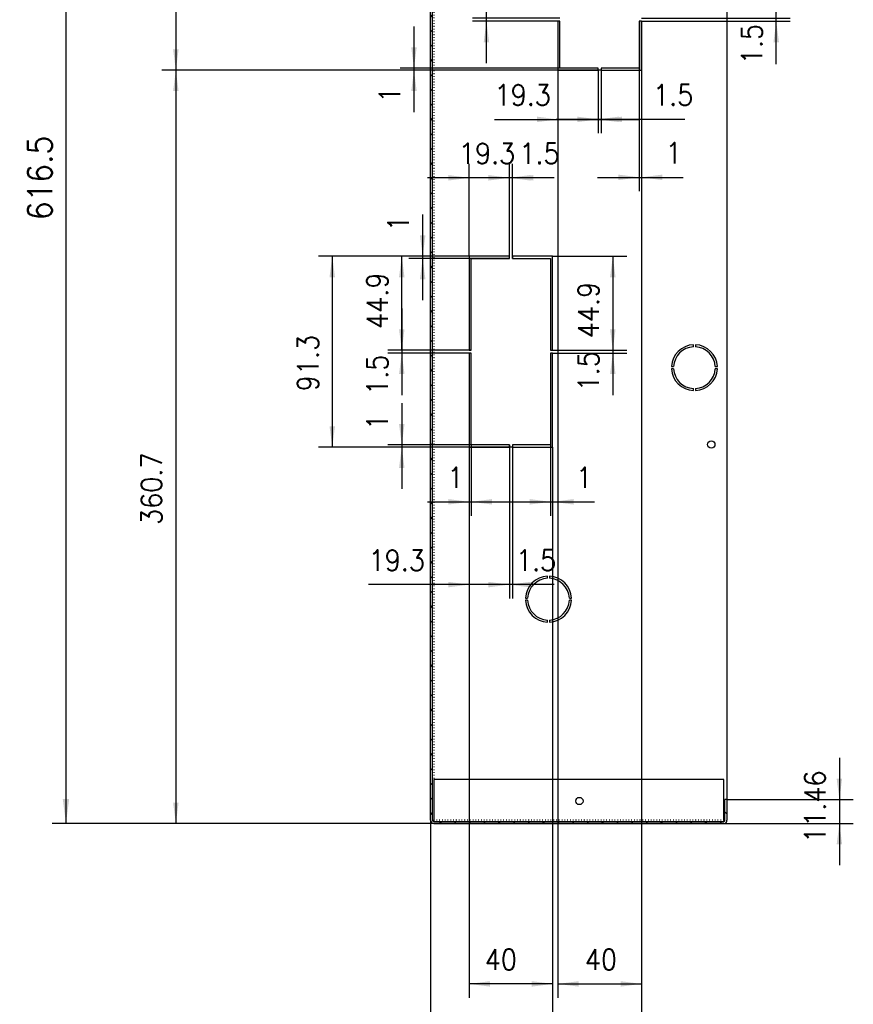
# Model space of a CAD drawing. Header units: inches. Extents: x -1375 to -186, y -85 to 756.
# Tile 5 of 20: x -865 to -745, y 48 to 190. Entities that reach past the tile are written whole.
import ezdxf

# ---------------------------------------------------------------- set-up
doc = ezdxf.new("R2010")
doc.units = ezdxf.units.IN
doc.linetypes.add('DOTTED', pattern=[1, 0, -1])
doc.layers.add('1', color=7, linetype='Continuous')
doc.styles.add('CONVERTER_11', font='txt.shx', dxfattribs={"width": 0.9})
doc.dimstyles.new('ME10_DIM_10', dxfattribs={"dimtxt": 10, "dimasz": 10, "dimexe": 6.666667, "dimexo": 0, "dimgap": 6.666667, "dimtad": 1, "dimdsep": 46, "dimtxsty": 'CONVERTER_11', "dimsah": 1, "dimcen": 0.09, "dimclrd": 2, "dimclre": 2, "dimclrt": 2, "dimadec": 0, "dimazin": 0, "dimtfac": 1, "dimtdec": 4, "dimtix": 1, "dimtmove": 0, "dimatfit": 3, "dimfxl": 1, "dimtolj": 1, "dimtzin": 0, "dimarcsym": 0})
doc.dimstyles.new('ME10_DIM_11', dxfattribs={"dimtxt": 10, "dimasz": 10, "dimexe": 6.666667, "dimexo": 0, "dimgap": 6.666667, "dimtad": 1, "dimdsep": 46, "dimtxsty": 'CONVERTER_11', "dimsah": 1, "dimcen": 0.09, "dimclrd": 2, "dimclre": 2, "dimclrt": 2, "dimadec": 0, "dimazin": 0, "dimtfac": 1, "dimtdec": 4, "dimtix": 1, "dimtmove": 0, "dimatfit": 3, "dimfxl": 1, "dimtolj": 1, "dimtzin": 0, "dimarcsym": 0})
doc.dimstyles.new('ME10_DIM_19', dxfattribs={"dimtxt": 10, "dimasz": 10, "dimexe": 6.666667, "dimexo": 0, "dimgap": 6.666667, "dimtad": 1, "dimdec": 1, "dimdsep": 46, "dimtxsty": 'CONVERTER_11', "dimsah": 1, "dimcen": 0.09, "dimclrd": 2, "dimclre": 2, "dimclrt": 2, "dimadec": 0, "dimazin": 0, "dimtfac": 1, "dimtdec": 4, "dimtix": 1, "dimtmove": 0, "dimatfit": 3, "dimfxl": 1, "dimtolj": 1, "dimtzin": 0, "dimarcsym": 0})
doc.dimstyles.new('ME10_DIM_20', dxfattribs={"dimtxt": 10, "dimasz": 10, "dimexe": 6.666667, "dimexo": 0, "dimgap": 6.666667, "dimtad": 1, "dimdec": 1, "dimdsep": 46, "dimtxsty": 'CONVERTER_11', "dimsah": 1, "dimcen": 0.09, "dimclrd": 2, "dimclre": 2, "dimclrt": 2, "dimadec": 0, "dimazin": 0, "dimtfac": 1, "dimtdec": 4, "dimtix": 1, "dimtmove": 0, "dimatfit": 3, "dimfxl": 1, "dimtolj": 1, "dimtzin": 0, "dimarcsym": 0})
doc.dimstyles.new('ME10_DIM_21', dxfattribs={"dimtxt": 10, "dimasz": 10, "dimexe": 6.666667, "dimexo": 0, "dimgap": 6.666667, "dimtad": 1, "dimdec": 1, "dimdsep": 46, "dimtxsty": 'CONVERTER_11', "dimsah": 1, "dimcen": 0.09, "dimclrd": 2, "dimclre": 2, "dimclrt": 2, "dimadec": 0, "dimazin": 0, "dimtfac": 1, "dimtdec": 4, "dimtix": 1, "dimtmove": 0, "dimatfit": 3, "dimfxl": 1, "dimtolj": 1, "dimtzin": 0, "dimarcsym": 0})
doc.dimstyles.new('ME10_DIM_22', dxfattribs={"dimtxt": 10, "dimasz": 10, "dimexe": 6.666667, "dimexo": 0, "dimgap": 6.666667, "dimtad": 1, "dimdec": 1, "dimdsep": 46, "dimtxsty": 'CONVERTER_11', "dimsah": 1, "dimcen": 0.09, "dimclrd": 2, "dimclre": 2, "dimclrt": 2, "dimadec": 0, "dimazin": 0, "dimtfac": 1, "dimtdec": 4, "dimtix": 1, "dimtmove": 0, "dimatfit": 3, "dimfxl": 1, "dimtolj": 1, "dimtzin": 0, "dimarcsym": 0})
doc.dimstyles.new('ME10_DIM_26', dxfattribs={"dimtxt": 10, "dimasz": 10, "dimexe": 6.666667, "dimexo": 0, "dimgap": 6.666667, "dimtad": 1, "dimdec": 1, "dimdsep": 46, "dimtxsty": 'CONVERTER_11', "dimsah": 1, "dimcen": 0.09, "dimclrd": 2, "dimclre": 2, "dimclrt": 2, "dimadec": 0, "dimazin": 0, "dimtfac": 1, "dimtdec": 4, "dimtix": 1, "dimtmove": 0, "dimatfit": 3, "dimfxl": 1, "dimtolj": 1, "dimtzin": 0, "dimarcsym": 0})
doc.dimstyles.new('ME10_DIM_27', dxfattribs={"dimtxt": 10, "dimasz": 10, "dimexe": 6.666667, "dimexo": 0, "dimgap": 6.666667, "dimtad": 1, "dimdec": 1, "dimdsep": 46, "dimtxsty": 'CONVERTER_11', "dimsah": 1, "dimcen": 0.09, "dimclrd": 2, "dimclre": 2, "dimclrt": 2, "dimadec": 0, "dimazin": 0, "dimtfac": 1, "dimtdec": 4, "dimtix": 1, "dimtmove": 0, "dimatfit": 3, "dimfxl": 1, "dimtolj": 1, "dimtzin": 0, "dimarcsym": 0})
doc.dimstyles.new('ME10_DIM_28', dxfattribs={"dimtxt": 10, "dimasz": 10, "dimexe": 6.666667, "dimexo": 0, "dimgap": 6.666667, "dimtad": 1, "dimdec": 1, "dimdsep": 46, "dimtxsty": 'CONVERTER_11', "dimsah": 1, "dimcen": 0.09, "dimclrd": 2, "dimclre": 2, "dimclrt": 2, "dimadec": 0, "dimazin": 0, "dimtfac": 1, "dimtdec": 4, "dimtix": 1, "dimtmove": 0, "dimatfit": 3, "dimfxl": 1, "dimtolj": 1, "dimtzin": 0, "dimarcsym": 0})
doc.dimstyles.new('ME10_DIM_29', dxfattribs={"dimtxt": 10, "dimasz": 10, "dimexe": 6.666667, "dimexo": 0, "dimgap": 6.666667, "dimtad": 1, "dimdec": 1, "dimdsep": 46, "dimtxsty": 'CONVERTER_11', "dimsah": 1, "dimcen": 0.09, "dimclrd": 2, "dimclre": 2, "dimclrt": 2, "dimadec": 0, "dimazin": 0, "dimtfac": 1, "dimtdec": 4, "dimtix": 1, "dimtmove": 0, "dimatfit": 3, "dimfxl": 1, "dimtolj": 1, "dimtzin": 0, "dimarcsym": 0})
doc.dimstyles.new('ME10_DIM_30', dxfattribs={"dimtxt": 10, "dimasz": 10, "dimexe": 6.666667, "dimexo": 0, "dimgap": 6.666667, "dimtad": 1, "dimdec": 1, "dimdsep": 46, "dimtxsty": 'CONVERTER_11', "dimsah": 1, "dimcen": 0.09, "dimclrd": 2, "dimclre": 2, "dimclrt": 2, "dimadec": 0, "dimazin": 0, "dimtfac": 1, "dimtdec": 4, "dimtix": 1, "dimtmove": 0, "dimatfit": 3, "dimfxl": 1, "dimtolj": 1, "dimtzin": 0, "dimarcsym": 0})
doc.dimstyles.new('ME10_DIM_31', dxfattribs={"dimtxt": 10, "dimasz": 10, "dimexe": 6.666667, "dimexo": 0, "dimgap": 6.666667, "dimtad": 1, "dimdec": 1, "dimdsep": 46, "dimtxsty": 'CONVERTER_11', "dimsah": 1, "dimcen": 0.09, "dimclrd": 2, "dimclre": 2, "dimclrt": 2, "dimadec": 0, "dimazin": 0, "dimtfac": 1, "dimtdec": 4, "dimtix": 1, "dimtmove": 0, "dimatfit": 3, "dimfxl": 1, "dimtolj": 1, "dimtzin": 0, "dimarcsym": 0})
doc.dimstyles.new('ME10_DIM_32', dxfattribs={"dimtxt": 10, "dimasz": 10, "dimexe": 6.666667, "dimexo": 0, "dimgap": 6.666667, "dimtad": 1, "dimdec": 1, "dimdsep": 46, "dimtxsty": 'CONVERTER_11', "dimsah": 1, "dimcen": 0.09, "dimclrd": 2, "dimclre": 2, "dimclrt": 2, "dimadec": 0, "dimazin": 0, "dimtfac": 1, "dimtdec": 4, "dimtix": 1, "dimtmove": 0, "dimatfit": 3, "dimfxl": 1, "dimtolj": 1, "dimtzin": 0, "dimarcsym": 0})
doc.dimstyles.new('ME10_DIM_33', dxfattribs={"dimtxt": 10, "dimasz": 10, "dimexe": 6.666667, "dimexo": 0, "dimgap": 6.666667, "dimtad": 1, "dimdec": 1, "dimdsep": 46, "dimtxsty": 'CONVERTER_11', "dimsah": 1, "dimcen": 0.09, "dimclrd": 2, "dimclre": 2, "dimclrt": 2, "dimadec": 0, "dimazin": 0, "dimtfac": 1, "dimtdec": 4, "dimtix": 1, "dimtmove": 0, "dimatfit": 3, "dimfxl": 1, "dimtolj": 1, "dimtzin": 0, "dimarcsym": 0})
doc.dimstyles.new('ME10_DIM_34', dxfattribs={"dimtxt": 10, "dimasz": 10, "dimexe": 6.666667, "dimexo": 0, "dimgap": 6.666667, "dimtad": 1, "dimdec": 1, "dimdsep": 46, "dimtxsty": 'CONVERTER_11', "dimsah": 1, "dimcen": 0.09, "dimclrd": 2, "dimclre": 2, "dimclrt": 2, "dimadec": 0, "dimazin": 0, "dimtfac": 1, "dimtdec": 4, "dimtix": 1, "dimtmove": 0, "dimatfit": 3, "dimfxl": 1, "dimtolj": 1, "dimtzin": 0, "dimarcsym": 0})
doc.dimstyles.new('ME10_DIM_35', dxfattribs={"dimtxt": 10, "dimasz": 10, "dimexe": 6.666667, "dimexo": 0, "dimgap": 6.666667, "dimtad": 1, "dimdec": 1, "dimdsep": 46, "dimtxsty": 'CONVERTER_11', "dimsah": 1, "dimcen": 0.09, "dimclrd": 2, "dimclre": 2, "dimclrt": 2, "dimadec": 0, "dimazin": 0, "dimtfac": 1, "dimtdec": 4, "dimtix": 1, "dimtmove": 0, "dimatfit": 3, "dimfxl": 1, "dimtolj": 1, "dimtzin": 0, "dimarcsym": 0})
doc.dimstyles.new('ME10_DIM_36', dxfattribs={"dimtxt": 10, "dimasz": 10, "dimexe": 6.666667, "dimexo": 0, "dimgap": 6.666667, "dimtad": 1, "dimdec": 1, "dimdsep": 46, "dimtxsty": 'CONVERTER_11', "dimsah": 1, "dimcen": 0.09, "dimclrd": 2, "dimclre": 2, "dimclrt": 2, "dimadec": 0, "dimazin": 0, "dimtfac": 1, "dimtdec": 4, "dimtix": 1, "dimtmove": 0, "dimatfit": 3, "dimfxl": 1, "dimtolj": 1, "dimtzin": 0, "dimarcsym": 0})
doc.dimstyles.new('ME10_DIM_37', dxfattribs={"dimtxt": 10, "dimasz": 10, "dimexe": 6.666667, "dimexo": 0, "dimgap": 6.666667, "dimtad": 1, "dimdec": 1, "dimdsep": 46, "dimtxsty": 'CONVERTER_11', "dimsah": 1, "dimcen": 0.09, "dimclrd": 2, "dimclre": 2, "dimclrt": 2, "dimadec": 0, "dimazin": 0, "dimtfac": 1, "dimtdec": 4, "dimtix": 1, "dimtmove": 0, "dimatfit": 3, "dimfxl": 1, "dimtolj": 1, "dimtzin": 0, "dimarcsym": 0})
doc.dimstyles.new('ME10_DIM_42', dxfattribs={"dimtxt": 10, "dimasz": 10, "dimexe": 6.666667, "dimexo": 0, "dimgap": 6.666667, "dimtad": 1, "dimdec": 1, "dimdsep": 46, "dimtxsty": 'CONVERTER_11', "dimsah": 1, "dimcen": 0.09, "dimclrd": 2, "dimclre": 2, "dimclrt": 2, "dimadec": 0, "dimazin": 0, "dimtfac": 1, "dimtdec": 4, "dimtix": 1, "dimtmove": 0, "dimatfit": 3, "dimfxl": 1, "dimtolj": 1, "dimtzin": 0, "dimarcsym": 0})
doc.dimstyles.new('ME10_DIM_43', dxfattribs={"dimtxt": 10, "dimasz": 10, "dimexe": 6.666667, "dimexo": 0, "dimgap": 6.666667, "dimtad": 1, "dimdec": 1, "dimdsep": 46, "dimtxsty": 'CONVERTER_11', "dimsah": 1, "dimcen": 0.09, "dimclrd": 2, "dimclre": 2, "dimclrt": 2, "dimadec": 0, "dimazin": 0, "dimtfac": 1, "dimtdec": 4, "dimtix": 1, "dimtmove": 0, "dimatfit": 3, "dimfxl": 1, "dimtolj": 1, "dimtzin": 0, "dimarcsym": 0})
doc.dimstyles.new('ME10_DIM_44', dxfattribs={"dimtxt": 10, "dimasz": 10, "dimexe": 6.666667, "dimexo": 0, "dimgap": 6.666667, "dimtad": 1, "dimdec": 1, "dimdsep": 46, "dimtxsty": 'CONVERTER_11', "dimsah": 1, "dimcen": 0.09, "dimclrd": 2, "dimclre": 2, "dimclrt": 2, "dimadec": 0, "dimazin": 0, "dimtfac": 1, "dimtdec": 4, "dimtix": 1, "dimtmove": 0, "dimatfit": 3, "dimfxl": 1, "dimtolj": 1, "dimtzin": 0, "dimarcsym": 0})
doc.dimstyles.new('ME10_DIM_45', dxfattribs={"dimtxt": 10, "dimasz": 10, "dimexe": 6.666667, "dimexo": 0, "dimgap": 6.666667, "dimtad": 1, "dimdec": 1, "dimdsep": 46, "dimtxsty": 'CONVERTER_11', "dimsah": 1, "dimcen": 0.09, "dimclrd": 2, "dimclre": 2, "dimclrt": 2, "dimadec": 0, "dimazin": 0, "dimtfac": 1, "dimtdec": 4, "dimtix": 1, "dimtmove": 0, "dimatfit": 3, "dimfxl": 1, "dimtolj": 1, "dimtzin": 0, "dimarcsym": 0})
doc.dimstyles.new('ME10_DIM_46', dxfattribs={"dimtxt": 10, "dimasz": 10, "dimexe": 6.666667, "dimexo": 0, "dimgap": 6.666667, "dimtad": 1, "dimdec": 1, "dimdsep": 46, "dimtxsty": 'CONVERTER_11', "dimsah": 1, "dimcen": 0.09, "dimclrd": 2, "dimclre": 2, "dimclrt": 2, "dimadec": 0, "dimazin": 0, "dimtfac": 1, "dimtdec": 4, "dimtix": 1, "dimtmove": 0, "dimatfit": 3, "dimfxl": 1, "dimtolj": 1, "dimtzin": 0, "dimarcsym": 0})
doc.dimstyles.new('ME10_DIM_47', dxfattribs={"dimtxt": 10, "dimasz": 10, "dimexe": 6.666667, "dimexo": 0, "dimgap": 6.666667, "dimtad": 1, "dimdec": 1, "dimdsep": 46, "dimtxsty": 'CONVERTER_11', "dimsah": 1, "dimcen": 0.09, "dimclrd": 2, "dimclre": 2, "dimclrt": 2, "dimadec": 0, "dimazin": 0, "dimtfac": 1, "dimtdec": 4, "dimtix": 1, "dimtmove": 0, "dimatfit": 3, "dimfxl": 1, "dimtolj": 1, "dimtzin": 0, "dimarcsym": 0})
doc.dimstyles.new('ME10_DIM_48', dxfattribs={"dimtxt": 10, "dimasz": 10, "dimexe": 6.666667, "dimexo": 0, "dimgap": 6.666667, "dimtad": 1, "dimdec": 1, "dimdsep": 46, "dimtxsty": 'CONVERTER_11', "dimsah": 1, "dimcen": 0.09, "dimclrd": 2, "dimclre": 2, "dimclrt": 2, "dimadec": 0, "dimazin": 0, "dimtfac": 1, "dimtdec": 4, "dimtix": 1, "dimtmove": 0, "dimatfit": 3, "dimfxl": 1, "dimtolj": 1, "dimtzin": 0, "dimarcsym": 0})
doc.dimstyles.new('ME10_DIM_49', dxfattribs={"dimtxt": 10, "dimasz": 10, "dimexe": 6.666667, "dimexo": 0, "dimgap": 6.666667, "dimtad": 1, "dimdsep": 46, "dimtxsty": 'CONVERTER_11', "dimsah": 1, "dimcen": 0.09, "dimclrd": 2, "dimclre": 2, "dimclrt": 2, "dimadec": 0, "dimazin": 0, "dimtfac": 1, "dimtdec": 4, "dimtix": 1, "dimtmove": 0, "dimatfit": 3, "dimfxl": 1, "dimtolj": 1, "dimtzin": 0, "dimarcsym": 0})
doc.dimstyles.new('ME10_DIM_50', dxfattribs={"dimtxt": 11.666667, "dimasz": 11.666667, "dimexe": 6.666667, "dimexo": 0, "dimgap": 6.666667, "dimtad": 1, "dimdec": 1, "dimdsep": 46, "dimtxsty": 'CONVERTER_11', "dimsah": 1, "dimcen": 0.09, "dimclrd": 2, "dimclre": 2, "dimclrt": 7, "dimadec": 0, "dimazin": 0, "dimtfac": 1, "dimtdec": 4, "dimtix": 1, "dimtmove": 0, "dimatfit": 3, "dimfxl": 1, "dimtolj": 1, "dimtzin": 0, "dimarcsym": 0})

# ---------------------------------------------------------------- blocks, each defined once
blk = doc.blocks.new('213223A-27A_cassaforma__1', base_point=(-2684.85, 247.25))
at = {"linetype": 'Continuous'}
h = blk.add_hatch(dxfattribs=at)
h.set_pattern_fill('_USER', color=253, scale=5, angle=135, pattern_type=0)
h.set_pattern_definition([(135, (0, 0), (-3.535534, -3.535534), [])])
edge = h.paths.add_edge_path()
edge.add_line((-2542.84, 248.75), (-2542.84, 258.71))
edge.add_line((-2542.84, 258.71), (-2543.84, 258.71))
edge.add_line((-2543.84, 258.71), (-2543.84, 248.75))
edge.add_arc((-2544.34, 248.75), 0.5, -90, 0, ccw=False)
edge.add_line((-2544.34, 248.25), (-2683.35, 248.25))
edge.add_arc((-2683.35, 248.75), 0.5, 180, 270, ccw=False)
edge.add_line((-2683.85, 248.75), (-2683.85, 867.81))
edge.add_line((-2683.85, 867.81), (-2683.85, 868.07))
edge.add_arc((-2683.35, 868.07), 0.5, 129.0037, 180, ccw=False)
edge.add_line((-2683.67, 868.46), (-2557.04, 971.02))
edge.add_line((-2557.04, 971.02), (-2556.62, 971.35))
edge.add_arc((-2556.31, 970.96), 0.5, 90, 129.0037, ccw=False)
edge.add_line((-2556.31, 971.46), (-2555.78, 971.46))
edge.add_line((-2555.78, 971.46), (-2542.84, 971.46))
edge.add_line((-2542.84, 971.46), (-2542.84, 972.46))
edge.add_line((-2542.84, 972.46), (-2556.31, 972.46))
edge.add_arc((-2556.31, 970.96), 1.5, 90, 129.0037)
edge.add_line((-2557.25, 972.13), (-2684.3, 869.24))
edge.add_arc((-2683.35, 868.07), 1.5, 129.0037, 180)
edge.add_line((-2684.85, 868.07), (-2684.85, 248.75))
edge.add_arc((-2683.35, 248.75), 1.5, 180, 270)
edge.add_line((-2683.35, 247.25), (-2544.34, 247.25))
edge.add_arc((-2544.34, 248.75), 1.5, 270, 360)
at = {"color": 7, "linetype": 'Continuous'}
for p, q in [((-2542.84, 889.71), (-2542.84, 258.71)), ((-2684.85, 248.75), (-2684.85, 868.07)), ((-2683.85, 248.75), (-2683.85, 867.81)), ((-2622.85, 631.39), (-2623.85, 631.39)), ((-2623.85, 631.39), (-2623.85, 607.95)), ((-2622.85, 608.95), (-2622.85, 631.39)), ((-2583.85, 631.39), (-2584.85, 631.39)), ((-2584.85, 631.39), (-2584.85, 608.95)), ((-2583.85, 607.95), (-2583.85, 631.39)), ((-2604.6, 608.95), (-2622.85, 608.95)), ((-2604.6, 607.95), (-2604.6, 608.95)), ((-2603.1, 608.95), (-2603.1, 607.95)), ((-2584.85, 608.95), (-2603.1, 608.95)), ((-2623.85, 607.95), (-2604.6, 607.95)), ((-2603.1, 607.95), (-2583.85, 607.95)), ((-2666.35, 518.84), (-2666.35, 473.92)), ((-2647.1, 518.84), (-2666.35, 518.84)), ((-2647.1, 517.84), (-2647.1, 518.84)), ((-2626.35, 518.84), (-2645.6, 518.84)), ((-2645.6, 518.84), (-2645.6, 517.84)), ((-2626.35, 473.92), (-2626.35, 518.84)), ((-2665.35, 517.84), (-2647.1, 517.84)), ((-2665.35, 473.92), (-2665.35, 517.84)), ((-2645.6, 517.84), (-2627.35, 517.84)), ((-2627.35, 517.84), (-2627.35, 473.92)), ((-2558.94, 475.5), (-2558.94, 476.5)), ((-2557.94, 476.5), (-2557.94, 475.5)), ((-2666.35, 473.92), (-2665.35, 473.92)), ((-2666.35, 472.42), (-2666.35, 427.5)), ((-2665.35, 472.42), (-2666.35, 472.42)), ((-2665.35, 428.5), (-2665.35, 472.42)), ((-2627.35, 473.92), (-2626.35, 473.92)), ((-2627.35, 472.42), (-2627.35, 428.5)), ((-2626.35, 472.42), (-2627.35, 472.42)), ((-2626.35, 427.5), (-2626.35, 472.42)), ((-2569.43, 466.02), (-2568.43, 466.02)), ((-2568.43, 465.02), (-2569.43, 465.02)), ((-2548.45, 466.02), (-2547.45, 466.02)), ((-2547.45, 465.02), (-2548.45, 465.02)), ((-2558.94, 454.53), (-2558.94, 455.53)), ((-2557.94, 455.53), (-2557.94, 454.53)), ((-2666.35, 427.5), (-2647.1, 427.5)), ((-2647.1, 428.5), (-2665.35, 428.5)), ((-2647.1, 427.5), (-2647.1, 428.5)), ((-2645.6, 428.5), (-2645.6, 427.5)), ((-2627.35, 428.5), (-2645.6, 428.5)), ((-2645.6, 427.5), (-2626.35, 427.5)), ((-2628.85, 364.64), (-2628.85, 365.64)), ((-2627.85, 365.64), (-2627.85, 364.64)), ((-2639.34, 355.15), (-2638.34, 355.15)), ((-2638.34, 354.15), (-2639.34, 354.15)), ((-2618.36, 355.15), (-2617.36, 355.15)), ((-2617.36, 354.15), (-2618.36, 354.15)), ((-2628.85, 343.66), (-2628.85, 344.66)), ((-2627.85, 344.66), (-2627.85, 343.66)), ((-2683.35, 268.25), (-2683.35, 248.75)), ((-2544.34, 268.25), (-2683.35, 268.25)), ((-2544.34, 248.75), (-2544.34, 268.25)), ((-2542.84, 258.71), (-2543.84, 258.71)), ((-2543.84, 248.75), (-2543.84, 258.71)), ((-2542.84, 258.71), (-2542.84, 248.75)), ((-2683.85, 248.75), (-2683.35, 248.75)), ((-2683.35, 248.75), (-2683.35, 248.25)), ((-2683.35, 248.25), (-2544.34, 248.25)), ((-2683.35, 247.25), (-2544.34, 247.25)), ((-2544.34, 248.75), (-2544.34, 248.25)), ((-2543.84, 248.75), (-2544.34, 248.75))]:
    blk.add_line(p, q, dxfattribs=at)
at = {"color": 3, "linetype": 'DOTTED'}
for p, q in [((-2683.35, 867.81), (-2683.35, 268.25)), ((-2544.34, 248.75), (-2683.35, 248.75))]:
    blk.add_line(p, q, dxfattribs=at)
at = {"color": 7, "linetype": 'Continuous'}
for centre in [(-2550.34, 428.75), (-2613.55, 258)]:
    blk.add_circle(centre, 1.75, dxfattribs=at)
for centre, radius, start, end in [((-2558.44, 465.52), 11, 92.6053, 177.3947), ((-2558.44, 465.52), 11, 2.6053, 87.3947), ((-2558.44, 465.52), 10, 92.866, 177.134), ((-2558.44, 465.52), 10, 2.866, 87.134), ((-2558.44, 465.52), 11, 182.6053, 267.3947), ((-2558.44, 465.52), 10, 182.866, 267.134), ((-2558.44, 465.52), 11, 272.6053, 357.3947), ((-2558.44, 465.52), 10, 272.866, 357.134), ((-2628.35, 354.65), 11, 92.6053, 177.3947), ((-2628.35, 354.65), 10, 92.866, 177.134), ((-2628.35, 354.65), 11, 2.6053, 87.3947), ((-2628.35, 354.65), 10, 2.866, 87.134), ((-2628.35, 354.65), 11, 182.6053, 267.3947), ((-2628.35, 354.65), 10, 182.866, 267.134), ((-2628.35, 354.65), 11, 272.6053, 357.3947), ((-2628.35, 354.65), 10, 272.866, 357.134), ((-2683.35, 248.75), 1.5, 180, 270), ((-2683.35, 248.75), 0.5, 180, 270), ((-2544.34, 248.75), 1.5, 270, 360), ((-2544.34, 248.75), 0.5, 270, 0)]:
    blk.add_arc(centre, radius, start, end, dxfattribs=at)
blk = doc.blocks.new('*D27')
at = {"layer": '1', "color": 2, "linetype": 'Continuous'}
for p, q in [((-2692.8, 628.95), (-2692.8, 608.95)), ((-2604.6, 608.95), (-2699.46, 608.95)), ((-2692.8, 608.95), (-2692.8, 607.95)), ((-2604.6, 607.95), (-2699.46, 607.95)), ((-2692.8, 607.95), (-2692.8, 587.95))]:
    blk.add_line(p, q, dxfattribs=at)
at = {"layer": '1', "color": 2}
for points in [[(-2694.11, 618.95), (-2691.48, 618.95), (-2692.8, 608.95)], [(-2691.48, 597.95), (-2694.11, 597.95), (-2692.8, 607.95)]]:
    blk.add_solid(points, dxfattribs=at)
at = {"layer": '1', "color": 2, "insert": (-2699.46, 592.35), "char_height": 10, "attachment_point": 7, "rotation": 90, "line_spacing_factor": 0.60024, "style": 'CONVERTER_11'}
blk.add_mtext('1', dxfattribs=at)
blk = doc.blocks.new('*D28')
at = {"layer": '1', "color": 2, "linetype": 'Continuous'}
for p, q in [((-2584.85, 608.95), (-2584.85, 549.99)), ((-2583.85, 607.95), (-2583.85, 549.99)), ((-2604.85, 556.66), (-2584.85, 556.66)), ((-2584.85, 556.66), (-2583.85, 556.66)), ((-2583.85, 556.66), (-2563.85, 556.66))]:
    blk.add_line(p, q, dxfattribs=at)
at = {"layer": '1', "color": 2}
for points in [[(-2594.85, 555.34), (-2594.85, 557.97), (-2584.85, 556.66)], [(-2573.85, 557.97), (-2573.85, 555.34), (-2583.85, 556.66)]]:
    blk.add_solid(points, dxfattribs=at)
at = {"layer": '1', "color": 2, "insert": (-2572.29, 563.32), "char_height": 10, "attachment_point": 7, "rotation": 0.0001, "line_spacing_factor": 0.60024, "style": 'CONVERTER_11'}
blk.add_mtext('1', dxfattribs=at)
blk = doc.blocks.new('*D36')
at = {"layer": '1', "color": 2, "linetype": 'Continuous'}
for p, q in [((-2519.24, 632.89), (-2519.24, 652.89)), ((-2583.85, 632.89), (-2512.57, 632.89)), ((-2519.24, 631.39), (-2519.24, 632.89)), ((-2583.85, 631.39), (-2512.57, 631.39)), ((-2519.24, 610.83), (-2519.24, 631.39))]:
    blk.add_line(p, q, dxfattribs=at)
at = {"layer": '1', "color": 2}
for points in [[(-2520.56, 642.89), (-2517.92, 642.89), (-2519.24, 632.89)], [(-2517.92, 621.39), (-2520.56, 621.39), (-2519.24, 631.39)]]:
    blk.add_solid(points, dxfattribs=at)
at = {"layer": '1', "color": 2, "insert": (-2525.91, 610.83), "char_height": 10, "attachment_point": 7, "rotation": 90, "line_spacing_factor": 0.60024, "style": 'CONVERTER_11'}
blk.add_mtext('1.5', dxfattribs=at)
blk = doc.blocks.new('*D37')
at = {"layer": '1', "color": 2, "linetype": 'Continuous'}
for p, q in [((-2603.1, 608.95), (-2603.1, 577.74)), ((-2604.6, 607.95), (-2604.6, 577.74)), ((-2604.6, 584.41), (-2624.6, 584.41)), ((-2603.1, 584.41), (-2604.6, 584.41)), ((-2563.03, 584.41), (-2603.1, 584.41))]:
    blk.add_line(p, q, dxfattribs=at)
at = {"layer": '1', "color": 2}
for points in [[(-2614.6, 583.09), (-2614.6, 585.73), (-2604.6, 584.41)], [(-2593.1, 585.73), (-2593.1, 583.09), (-2603.1, 584.41)]]:
    blk.add_solid(points, dxfattribs=at)
at = {"layer": '1', "color": 2, "insert": (-2578.28, 591.08), "char_height": 10, "attachment_point": 7, "rotation": 0.0001, "line_spacing_factor": 0.60024, "style": 'CONVERTER_11'}
blk.add_mtext('1.5', dxfattribs=at)
blk = doc.blocks.new('*D38')
at = {"layer": '1', "color": 2, "linetype": 'Continuous'}
for p, q in [((-2623.85, 607.95), (-2623.85, 577.74)), ((-2604.6, 607.95), (-2604.6, 577.74)), ((-2654.22, 584.41), (-2623.85, 584.41)), ((-2623.85, 584.41), (-2604.6, 584.41)), ((-2604.6, 584.41), (-2584.6, 584.41))]:
    blk.add_line(p, q, dxfattribs=at)
at = {"layer": '1', "color": 2}
for points in [[(-2633.85, 583.09), (-2633.85, 585.73), (-2623.85, 584.41)], [(-2594.6, 585.73), (-2594.6, 583.09), (-2604.6, 584.41)]]:
    blk.add_solid(points, dxfattribs=at)
at = {"layer": '1', "color": 2, "insert": (-2654.22, 591.08), "char_height": 10, "attachment_point": 7, "rotation": 0.0001, "line_spacing_factor": 0.60024, "style": 'CONVERTER_11'}
blk.add_mtext('19.3', dxfattribs=at)
blk = doc.blocks.new('*D39')
at = {"layer": '1', "color": 2, "linetype": 'Continuous'}
for p, q in [((-2658.07, 632.89), (-2658.07, 652.89)), ((-2622.85, 632.89), (-2664.74, 632.89)), ((-2658.07, 631.39), (-2658.07, 632.89)), ((-2623.85, 631.39), (-2664.74, 631.39)), ((-2658.07, 611.39), (-2658.07, 631.39))]:
    blk.add_line(p, q, dxfattribs=at)
at = {"layer": '1', "color": 2}
for points in [[(-2659.39, 642.89), (-2656.76, 642.89), (-2658.07, 632.89)], [(-2656.76, 621.39), (-2659.39, 621.39), (-2658.07, 631.39)]]:
    blk.add_solid(points, dxfattribs=at)
at = {"layer": '1', "color": 2, "insert": (-2664.74, 637.45), "char_height": 10, "attachment_point": 7, "rotation": 90, "line_spacing_factor": 0.60024, "style": 'CONVERTER_11'}
blk.add_mtext('1.5', dxfattribs=at)
blk = doc.blocks.new('*D43')
at = {"layer": '1', "color": 2, "linetype": 'Continuous'}
for p, q in [((-2698.64, 448.5), (-2698.64, 428.5)), ((-2665.35, 428.5), (-2705.31, 428.5)), ((-2666.35, 427.5), (-2705.31, 427.5)), ((-2698.64, 428.5), (-2698.64, 427.5)), ((-2698.64, 427.5), (-2698.64, 407.5))]:
    blk.add_line(p, q, dxfattribs=at)
at = {"layer": '1', "color": 2}
for points in [[(-2699.96, 438.5), (-2697.33, 438.5), (-2698.64, 428.5)], [(-2697.33, 417.5), (-2699.96, 417.5), (-2698.64, 427.5)]]:
    blk.add_solid(points, dxfattribs=at)
at = {"layer": '1', "color": 2, "insert": (-2705.31, 435.68), "char_height": 10, "attachment_point": 7, "rotation": 90, "line_spacing_factor": 0.60024, "style": 'CONVERTER_11'}
blk.add_mtext('1', dxfattribs=at)
blk = doc.blocks.new('*D44')
at = {"layer": '1', "color": 2, "linetype": 'Continuous'}
for p, q in [((-2627.35, 428.5), (-2627.35, 394.61)), ((-2626.35, 427.5), (-2626.35, 394.61)), ((-2647.35, 401.27), (-2627.35, 401.27)), ((-2627.35, 401.27), (-2626.35, 401.27)), ((-2626.35, 401.27), (-2606.35, 401.27))]:
    blk.add_line(p, q, dxfattribs=at)
at = {"layer": '1', "color": 2}
for points in [[(-2637.35, 399.96), (-2637.35, 402.59), (-2627.35, 401.27)], [(-2616.35, 402.59), (-2616.35, 399.96), (-2626.35, 401.27)]]:
    blk.add_solid(points, dxfattribs=at)
at = {"layer": '1', "color": 2, "insert": (-2615.19, 407.94), "char_height": 10, "attachment_point": 7, "rotation": 0.0001, "line_spacing_factor": 0.60024, "style": 'CONVERTER_11'}
blk.add_mtext('1', dxfattribs=at)
blk = doc.blocks.new('*D45')
at = {"layer": '1', "color": 2, "linetype": 'Continuous'}
for p, q in [((-2688.63, 518.84), (-2688.63, 538.84)), ((-2647.1, 518.84), (-2695.3, 518.84)), ((-2688.63, 517.84), (-2688.63, 518.84)), ((-2647.1, 517.84), (-2695.3, 517.84)), ((-2688.63, 497.84), (-2688.63, 517.84))]:
    blk.add_line(p, q, dxfattribs=at)
at = {"layer": '1', "color": 2}
for points in [[(-2689.95, 528.84), (-2687.32, 528.84), (-2688.63, 518.84)], [(-2687.32, 507.84), (-2689.95, 507.84), (-2688.63, 517.84)]]:
    blk.add_solid(points, dxfattribs=at)
at = {"layer": '1', "color": 2, "insert": (-2695.3, 530.86), "char_height": 10, "attachment_point": 7, "rotation": 90, "line_spacing_factor": 0.60024, "style": 'CONVERTER_11'}
blk.add_mtext('1', dxfattribs=at)
blk = doc.blocks.new('*D46')
at = {"layer": '1', "color": 2, "linetype": 'Continuous'}
for p, q in [((-2666.35, 427.5), (-2666.35, 394.61)), ((-2665.35, 428.5), (-2665.35, 394.61)), ((-2686.35, 401.27), (-2666.35, 401.27)), ((-2666.35, 401.27), (-2665.35, 401.27)), ((-2665.35, 401.27), (-2645.35, 401.27))]:
    blk.add_line(p, q, dxfattribs=at)
at = {"layer": '1', "color": 2}
for points in [[(-2676.35, 399.96), (-2676.35, 402.59), (-2666.35, 401.27)], [(-2655.35, 402.59), (-2655.35, 399.96), (-2665.35, 401.27)]]:
    blk.add_solid(points, dxfattribs=at)
at = {"layer": '1', "color": 2, "insert": (-2676.86, 407.94), "char_height": 10, "attachment_point": 7, "rotation": 0.0001, "line_spacing_factor": 0.60024, "style": 'CONVERTER_11'}
blk.add_mtext('1', dxfattribs=at)
blk = doc.blocks.new('*D47')
at = {"layer": '1', "color": 2, "linetype": 'Continuous'}
for p, q in [((-2647.1, 428.5), (-2647.1, 354.96)), ((-2645.6, 427.5), (-2645.6, 354.96)), ((-2647.1, 361.63), (-2667.1, 361.63)), ((-2645.6, 361.63), (-2647.1, 361.63)), ((-2625.6, 361.63), (-2645.6, 361.63))]:
    blk.add_line(p, q, dxfattribs=at)
at = {"layer": '1', "color": 2}
for points in [[(-2657.1, 360.31), (-2657.1, 362.94), (-2647.1, 361.63)], [(-2635.6, 362.94), (-2635.6, 360.31), (-2645.6, 361.63)]]:
    blk.add_solid(points, dxfattribs=at)
at = {"layer": '1', "color": 2, "insert": (-2643.97, 368.29), "char_height": 10, "attachment_point": 7, "rotation": 0.0001, "line_spacing_factor": 0.60024, "style": 'CONVERTER_11'}
blk.add_mtext('1.5', dxfattribs=at)
blk = doc.blocks.new('*D48')
at = {"layer": '1', "color": 2, "linetype": 'Continuous'}
for p, q in [((-2666.35, 427.5), (-2666.35, 354.96)), ((-2647.1, 428.5), (-2647.1, 354.96)), ((-2666.35, 361.63), (-2714.55, 361.63)), ((-2647.1, 361.63), (-2666.35, 361.63)), ((-2627.1, 361.63), (-2647.1, 361.63))]:
    blk.add_line(p, q, dxfattribs=at)
at = {"layer": '1', "color": 2}
for points in [[(-2676.35, 360.31), (-2676.35, 362.94), (-2666.35, 361.63)], [(-2637.1, 362.94), (-2637.1, 360.31), (-2647.1, 361.63)]]:
    blk.add_solid(points, dxfattribs=at)
at = {"layer": '1', "color": 2, "insert": (-2714.55, 368.29), "char_height": 10, "attachment_point": 7, "rotation": 0.0001, "line_spacing_factor": 0.60024, "style": 'CONVERTER_11'}
blk.add_mtext('19.3', dxfattribs=at)
blk = doc.blocks.new('*D49')
at = {"layer": '1', "color": 2, "linetype": 'Continuous'}
for p, q in [((-2647.1, 517.84), (-2647.1, 563.1)), ((-2645.6, 517.84), (-2645.6, 563.1)), ((-2647.1, 556.44), (-2667.1, 556.44)), ((-2645.6, 556.44), (-2647.1, 556.44)), ((-2625.6, 556.44), (-2645.6, 556.44))]:
    blk.add_line(p, q, dxfattribs=at)
at = {"layer": '1', "color": 2}
for points in [[(-2657.1, 555.12), (-2657.1, 557.75), (-2647.1, 556.44)], [(-2635.6, 557.75), (-2635.6, 555.12), (-2645.6, 556.44)]]:
    blk.add_solid(points, dxfattribs=at)
at = {"layer": '1', "color": 2, "insert": (-2642.3, 563.1), "char_height": 10, "attachment_point": 7, "rotation": 0.0001, "line_spacing_factor": 0.60024, "style": 'CONVERTER_11'}
blk.add_mtext('1.5', dxfattribs=at)
blk = doc.blocks.new('*D50')
at = {"layer": '1', "color": 2, "linetype": 'Continuous'}
for p, q in [((-2597.54, 493.92), (-2597.54, 473.92)), ((-2626.35, 473.92), (-2590.87, 473.92)), ((-2626.35, 472.42), (-2590.87, 472.42)), ((-2597.54, 473.92), (-2597.54, 472.42)), ((-2597.54, 472.42), (-2597.54, 452.42))]:
    blk.add_line(p, q, dxfattribs=at)
at = {"layer": '1', "color": 2}
for points in [[(-2598.85, 483.92), (-2596.22, 483.92), (-2597.54, 473.92)], [(-2596.22, 462.42), (-2598.85, 462.42), (-2597.54, 472.42)]]:
    blk.add_solid(points, dxfattribs=at)
at = {"layer": '1', "color": 2, "insert": (-2604.2, 454.11), "char_height": 10, "attachment_point": 7, "rotation": 90, "line_spacing_factor": 0.60024, "style": 'CONVERTER_11'}
blk.add_mtext('1.5', dxfattribs=at)
blk = doc.blocks.new('*D51')
at = {"layer": '1', "color": 2, "linetype": 'Continuous'}
for p, q in [((-2626.35, 518.84), (-2590.87, 518.84)), ((-2597.54, 518.84), (-2597.54, 473.92)), ((-2626.35, 473.92), (-2590.87, 473.92))]:
    blk.add_line(p, q, dxfattribs=at)
at = {"layer": '1', "color": 2}
for points in [[(-2596.22, 508.84), (-2598.85, 508.84), (-2597.54, 518.84)], [(-2598.85, 483.92), (-2596.22, 483.92), (-2597.54, 473.92)]]:
    blk.add_solid(points, dxfattribs=at)
at = {"layer": '1', "color": 2, "insert": (-2604.2, 479.63), "char_height": 10, "attachment_point": 7, "rotation": 90, "line_spacing_factor": 0.60024, "style": 'CONVERTER_11'}
blk.add_mtext('44.9', dxfattribs=at)
blk = doc.blocks.new('*D52')
at = {"layer": '1', "color": 2, "linetype": 'Continuous'}
for p, q in [((-2698.64, 493.92), (-2698.64, 473.92)), ((-2665.35, 473.92), (-2705.31, 473.92)), ((-2665.35, 472.42), (-2705.31, 472.42)), ((-2698.64, 473.92), (-2698.64, 472.42)), ((-2698.64, 472.42), (-2698.64, 452.42))]:
    blk.add_line(p, q, dxfattribs=at)
at = {"layer": '1', "color": 2}
for points in [[(-2699.96, 483.92), (-2697.33, 483.92), (-2698.64, 473.92)], [(-2697.33, 462.42), (-2699.96, 462.42), (-2698.64, 472.42)]]:
    blk.add_solid(points, dxfattribs=at)
at = {"layer": '1', "color": 2, "insert": (-2705.31, 452.49), "char_height": 10, "attachment_point": 7, "rotation": 90, "line_spacing_factor": 0.60024, "style": 'CONVERTER_11'}
blk.add_mtext('1.5', dxfattribs=at)
blk = doc.blocks.new('*D53')
at = {"layer": '1', "color": 2, "linetype": 'Continuous'}
for p, q in [((-2666.35, 518.84), (-2705.31, 518.84)), ((-2698.64, 473.92), (-2698.64, 518.84)), ((-2665.35, 473.92), (-2705.31, 473.92))]:
    blk.add_line(p, q, dxfattribs=at)
at = {"layer": '1', "color": 2}
for points in [[(-2697.33, 508.84), (-2699.96, 508.84), (-2698.64, 518.84)], [(-2699.96, 483.92), (-2697.33, 483.92), (-2698.64, 473.92)]]:
    blk.add_solid(points, dxfattribs=at)
at = {"layer": '1', "color": 2, "insert": (-2705.31, 484.07), "char_height": 10, "attachment_point": 7, "rotation": 90, "line_spacing_factor": 0.60024, "style": 'CONVERTER_11'}
blk.add_mtext('44.9', dxfattribs=at)
blk = doc.blocks.new('*D54')
at = {"layer": '1', "color": 2, "linetype": 'Continuous'}
for p, q in [((-2666.35, 518.84), (-2666.35, 563.1)), ((-2647.1, 518.84), (-2647.1, 563.1)), ((-2666.35, 556.44), (-2686.35, 556.44)), ((-2647.1, 556.44), (-2666.35, 556.44)), ((-2627.1, 556.44), (-2647.1, 556.44))]:
    blk.add_line(p, q, dxfattribs=at)
at = {"layer": '1', "color": 2}
for points in [[(-2676.35, 555.12), (-2676.35, 557.75), (-2666.35, 556.44)], [(-2637.1, 557.75), (-2637.1, 555.12), (-2647.1, 556.44)]]:
    blk.add_solid(points, dxfattribs=at)
at = {"layer": '1', "color": 2, "insert": (-2671.31, 563.1), "char_height": 10, "attachment_point": 7, "rotation": 0.0001, "line_spacing_factor": 0.60024, "style": 'CONVERTER_11'}
blk.add_mtext('19.3', dxfattribs=at)
blk = doc.blocks.new('*D59')
at = {"layer": '1', "color": 2, "linetype": 'Continuous'}
for p, q in [((-2623.85, 631.39), (-2623.85, 163.75)), ((-2583.85, 631.39), (-2583.85, 163.75)), ((-2623.85, 170.42), (-2583.85, 170.42))]:
    blk.add_line(p, q, dxfattribs=at)
at = {"layer": '1', "color": 2}
for points in [[(-2613.85, 171.73), (-2613.85, 169.1), (-2623.85, 170.42)], [(-2593.85, 169.1), (-2593.85, 171.73), (-2583.85, 170.42)]]:
    blk.add_solid(points, dxfattribs=at)
at = {"layer": '1', "color": 2, "insert": (-2610.93, 177.08), "char_height": 10, "attachment_point": 7, "rotation": 0.0001, "line_spacing_factor": 0.60024, "style": 'CONVERTER_11'}
blk.add_mtext('40', dxfattribs=at)
blk = doc.blocks.new('*D60')
at = {"layer": '1', "color": 2, "linetype": 'Continuous'}
for p, q in [((-2583.85, 631.39), (-2583.85, 28.63)), ((-2684.85, 248.75), (-2684.85, 28.63)), ((-2583.85, 35.3), (-2684.85, 35.3))]:
    blk.add_line(p, q, dxfattribs=at)
at = {"layer": '1', "color": 2}
for points in [[(-2674.85, 36.62), (-2674.85, 33.98), (-2684.85, 35.3)], [(-2593.85, 33.98), (-2593.85, 36.62), (-2583.85, 35.3)]]:
    blk.add_solid(points, dxfattribs=at)
at = {"layer": '1', "color": 2, "insert": (-2645.19, 41.97), "char_height": 10, "attachment_point": 7, "rotation": 0.0001, "line_spacing_factor": 0.60024, "style": 'CONVERTER_11'}
blk.add_mtext('101', dxfattribs=at)
blk = doc.blocks.new('*D61')
at = {"layer": '1', "color": 2, "linetype": 'Continuous'}
for p, q in [((-2666.35, 427.5), (-2666.35, 163.75)), ((-2626.35, 427.5), (-2626.35, 163.75)), ((-2626.35, 170.42), (-2666.35, 170.42))]:
    blk.add_line(p, q, dxfattribs=at)
at = {"layer": '1', "color": 2}
for points in [[(-2656.35, 171.73), (-2656.35, 169.1), (-2666.35, 170.42)], [(-2636.35, 169.1), (-2636.35, 171.73), (-2626.35, 170.42)]]:
    blk.add_solid(points, dxfattribs=at)
at = {"layer": '1', "color": 2, "insert": (-2658.9, 177.08), "char_height": 10, "attachment_point": 7, "rotation": 0.0001, "line_spacing_factor": 0.60024, "style": 'CONVERTER_11'}
blk.add_mtext('40', dxfattribs=at)
blk = doc.blocks.new('*D62')
at = {"layer": '1', "color": 2, "linetype": 'Continuous'}
for p, q in [((-2626.35, 427.5), (-2626.35, 99.99)), ((-2684.85, 248.75), (-2684.85, 99.99)), ((-2626.35, 106.66), (-2684.85, 106.66))]:
    blk.add_line(p, q, dxfattribs=at)
at = {"layer": '1', "color": 2}
for points in [[(-2674.85, 107.98), (-2674.85, 105.34), (-2684.85, 106.66)], [(-2636.35, 105.34), (-2636.35, 107.98), (-2626.35, 106.66)]]:
    blk.add_solid(points, dxfattribs=at)
at = {"layer": '1', "color": 2, "insert": (-2670.87, 113.33), "char_height": 10, "attachment_point": 7, "rotation": 0.0001, "line_spacing_factor": 0.60024, "style": 'CONVERTER_11'}
blk.add_mtext('58.5', dxfattribs=at)
blk = doc.blocks.new('*D63')
at = {"layer": '1', "color": 2, "linetype": 'Continuous'}
for p, q in [((-2603.1, 607.95), (-2813.55, 607.95)), ((-2806.88, 607.95), (-2806.88, 247.25)), ((-2544.34, 247.25), (-2813.55, 247.25))]:
    blk.add_line(p, q, dxfattribs=at)
at = {"layer": '1', "color": 2}
for points in [[(-2805.56, 597.95), (-2808.2, 597.95), (-2806.88, 607.95)], [(-2808.2, 257.25), (-2805.56, 257.25), (-2806.88, 247.25)]]:
    blk.add_solid(points, dxfattribs=at)
at = {"layer": '1', "color": 2, "insert": (-2813.55, 390.18), "char_height": 10, "attachment_point": 7, "rotation": 90, "line_spacing_factor": 0.60024, "style": 'CONVERTER_11'}
blk.add_mtext('360.7', dxfattribs=at)
blk = doc.blocks.new('*D64')
at = {"layer": '1', "color": 2, "linetype": 'Continuous'}
for p, q in [((-2647.1, 518.84), (-2738.61, 518.84)), ((-2731.94, 518.84), (-2731.94, 427.5)), ((-2645.6, 427.5), (-2738.61, 427.5))]:
    blk.add_line(p, q, dxfattribs=at)
at = {"layer": '1', "color": 2}
for points in [[(-2730.63, 508.84), (-2733.26, 508.84), (-2731.94, 518.84)], [(-2733.26, 437.5), (-2730.63, 437.5), (-2731.94, 427.5)]]:
    blk.add_solid(points, dxfattribs=at)
at = {"layer": '1', "color": 2, "insert": (-2738.61, 454.23), "char_height": 10, "attachment_point": 7, "rotation": 90, "line_spacing_factor": 0.60024, "style": 'CONVERTER_11'}
blk.add_mtext('91.3', dxfattribs=at)
blk = doc.blocks.new('*D65')
at = {"layer": '1', "color": 2, "linetype": 'Continuous'}
for p, q in [((-2604.6, 759.34), (-2813.55, 759.34)), ((-2806.88, 759.34), (-2806.88, 607.95)), ((-2604.6, 607.95), (-2813.55, 607.95))]:
    blk.add_line(p, q, dxfattribs=at)
at = {"layer": '1', "color": 2}
for points in [[(-2805.56, 749.34), (-2808.2, 749.34), (-2806.88, 759.34)], [(-2808.2, 617.95), (-2805.56, 617.95), (-2806.88, 607.95)]]:
    blk.add_solid(points, dxfattribs=at)
at = {"layer": '1', "color": 2, "insert": (-2813.55, 667.94), "char_height": 10, "attachment_point": 7, "rotation": 90, "line_spacing_factor": 0.60024, "style": 'CONVERTER_11'}
blk.add_mtext('151.4', dxfattribs=at)
blk = doc.blocks.new('*D66')
at = {"layer": '1', "color": 2, "linetype": 'Continuous'}
for p, q in [((-2488.98, 278.71), (-2488.98, 258.71)), ((-2542.84, 258.71), (-2482.32, 258.71)), ((-2488.98, 258.71), (-2488.98, 247.25)), ((-2544.34, 247.25), (-2482.32, 247.25)), ((-2488.98, 247.25), (-2488.98, 227.25))]:
    blk.add_line(p, q, dxfattribs=at)
at = {"layer": '1', "color": 2}
for points in [[(-2490.3, 268.71), (-2487.67, 268.71), (-2488.98, 258.71)], [(-2487.67, 237.25), (-2490.3, 237.25), (-2488.98, 247.25)]]:
    blk.add_solid(points, dxfattribs=at)
at = {"layer": '1', "color": 2, "insert": (-2495.65, 237.92), "char_height": 10, "attachment_point": 7, "rotation": 90, "line_spacing_factor": 0.60024, "style": 'CONVERTER_11'}
blk.add_mtext('11.46', dxfattribs=at)
blk = doc.blocks.new('*D67')
at = {"layer": '1', "color": 2, "linetype": 'Continuous'}
for p, q in [((-2684.85, 863.73), (-2866.19, 863.73)), ((-2859.52, 863.73), (-2859.52, 247.25)), ((-2683.35, 247.25), (-2866.19, 247.25))]:
    blk.add_line(p, q, dxfattribs=at)
at = {"layer": '1', "color": 2}
for points in [[(-2857.99, 852.06), (-2861.06, 852.06), (-2859.52, 863.73)], [(-2861.06, 258.92), (-2857.99, 258.92), (-2859.52, 247.25)]]:
    blk.add_solid(points, dxfattribs=at)
at = {"layer": '1', "color": 7, "insert": (-2866.19, 536.09), "char_height": 11.667, "attachment_point": 7, "rotation": 90, "line_spacing_factor": 0.60024, "style": 'CONVERTER_11'}
blk.add_mtext('616.5', dxfattribs=at)
blk = doc.blocks.new('A-A__2', base_point=(-2619.927, 577.145))
blk.add_blockref('213223A-27A_cassaforma__1', (-2684.852, 247.251))
at = {"layer": '1'}
for base, p1, p2, dimstyle, picture, middle in [((-2859.522, 863.726), (-2683.352, 247.251), (-2684.852, 863.726), 'ME10_DIM_50', '*D67', (-2872.022, 555.488)), ((-2806.879, 759.336), (-2604.602, 607.951), (-2604.602, 759.336), 'ME10_DIM_48', '*D65', (-2818.546, 683.063)), ((-2658.074, 631.394), (-2622.852, 632.894), (-2623.852, 631.394), 'ME10_DIM_22', '*D39', (-2669.741, 645.071)), ((-2519.239, 631.394), (-2583.852, 632.894), (-2583.852, 631.394), 'ME10_DIM_19', '*D36', (-2530.906, 618.451)), ((-2692.796, 608.951), (-2604.602, 607.951), (-2604.602, 608.951), 'ME10_DIM_10', '*D27', (-2704.463, 593.847)), ((-2806.879, 607.951), (-2544.342, 247.251), (-2603.102, 607.951), 'ME10_DIM_46', '*D63', (-2818.546, 408.301)), ((-2688.634, 517.836), (-2647.102, 518.836), (-2647.102, 517.836), 'ME10_DIM_28', '*D45', (-2700.3, 532.363)), ((-2731.944, 518.836), (-2645.602, 427.501), (-2647.102, 518.836), 'ME10_DIM_47', '*D64', (-2743.61, 466.352)), ((-2698.645, 473.919), (-2666.352, 518.836), (-2665.352, 473.919), 'ME10_DIM_36', '*D53', (-2710.311, 497.697)), ((-2698.645, 473.919), (-2665.352, 472.419), (-2665.352, 473.919), 'ME10_DIM_35', '*D52', (-2710.311, 460.115)), ((-2597.536, 473.919), (-2626.352, 472.419), (-2626.352, 473.919), 'ME10_DIM_33', '*D50', (-2609.203, 461.732)), ((-2698.645, 428.501), (-2666.352, 427.501), (-2665.352, 428.501), 'ME10_DIM_26', '*D43', (-2710.311, 437.179)), ((-2488.982, 258.71), (-2544.342, 247.251), (-2542.842, 258.71), 'ME10_DIM_49', '*D66', (-2500.649, 253.049))]:
    dim = blk.add_linear_dim(base=base, p1=p1, p2=p2, angle=90, dimstyle=dimstyle, dxfattribs=at)
    dim.commit()
    dim.dimension.update_dxf_attribs({"geometry": picture, "text_midpoint": middle, "text_rotation": 90})
for base, p1, p2, dimstyle, picture, middle, turn in [((-2583.852, 35.299), (-2684.852, 248.751), (-2583.852, 631.394), 'ME10_DIM_43', '*D60', (-2636.187, 46.965), 0.00014), ((-2623.852, 170.418), (-2583.852, 631.394), (-2623.852, 631.394), 'ME10_DIM_42', '*D59', (-2603.431, 182.085), 0.00014), ((-2603.102, 584.411), (-2604.602, 607.951), (-2603.102, 608.951), 'ME10_DIM_20', '*D37', (-2570.657, 596.077), 0.00014), ((-2584.852, 556.657), (-2583.852, 607.951), (-2584.852, 608.951), 'ME10_DIM_11', '*D28', (-2570.788, 568.324), 0.00014), ((-2623.852093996, 584.410668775), (-2604.602093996, 607.950618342), (-2623.852093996, 607.950618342), 'ME10_DIM_21', '*D38', (-2642.093642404, 596.077335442), 0.000138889), ((-2647.102093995, 556.43619963), (-2666.352093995, 518.836404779), (-2647.102093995, 518.836404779), 'ME10_DIM_37', '*D54', (-2659.182932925, 568.102866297), 0.000138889), ((-2645.602, 556.436), (-2647.102, 517.836), (-2645.602, 517.836), 'ME10_DIM_32', '*D49', (-2634.672, 568.103), 0.00014), ((-2647.102093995, 361.62631609), (-2666.352093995, 427.500618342), (-2647.102093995, 428.500618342), 'ME10_DIM_31', '*D48', (-2702.42422968, 373.292982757), 0.000138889), ((-2666.352, 401.272), (-2665.352, 428.501), (-2666.352, 427.501), 'ME10_DIM_29', '*D46', (-2675.364, 412.939), 0.00014), ((-2626.352, 106.661), (-2684.852, 248.751), (-2626.352, 427.501), 'ME10_DIM_45', '*D62', (-2657.245, 118.327), 0.00014), ((-2645.602, 361.626), (-2647.102, 428.501), (-2645.602, 427.501), 'ME10_DIM_30', '*D47', (-2636.347, 373.293), 0.00014), ((-2626.352, 170.418), (-2666.352, 427.501), (-2626.352, 427.501), 'ME10_DIM_44', '*D61', (-2651.395, 182.085), 0.00014), ((-2627.352, 401.272), (-2626.352, 427.501), (-2627.352, 428.501), 'ME10_DIM_27', '*D44', (-2613.693, 412.939), 0.00014)]:
    dim = blk.add_linear_dim(base=base, p1=p1, p2=p2, dimstyle=dimstyle, dxfattribs=at)
    dim.commit()
    dim.dimension.update_dxf_attribs({"geometry": picture, "text_midpoint": middle, "text_rotation": turn})
dim = blk.add_aligned_dim(p1=(-2626.352, 473.919), p2=(-2626.352, 518.836), distance=-28.816, dimstyle='ME10_DIM_34', dxfattribs=at)
dim.commit()
dim.dimension.update_dxf_attribs({"geometry": '*D51', "text_midpoint": (-2609.203, 493.251), "text_rotation": 90})

msp = doc.modelspace()

# ---------------------------------------------------------------- block references
at = {"xscale": 0.3, "yscale": 0.3, "zscale": 0.3}
msp.add_blockref('A-A__2', (-785.98, 173.14), dxfattribs=at)

doc.saveas('drawing.dxf')
